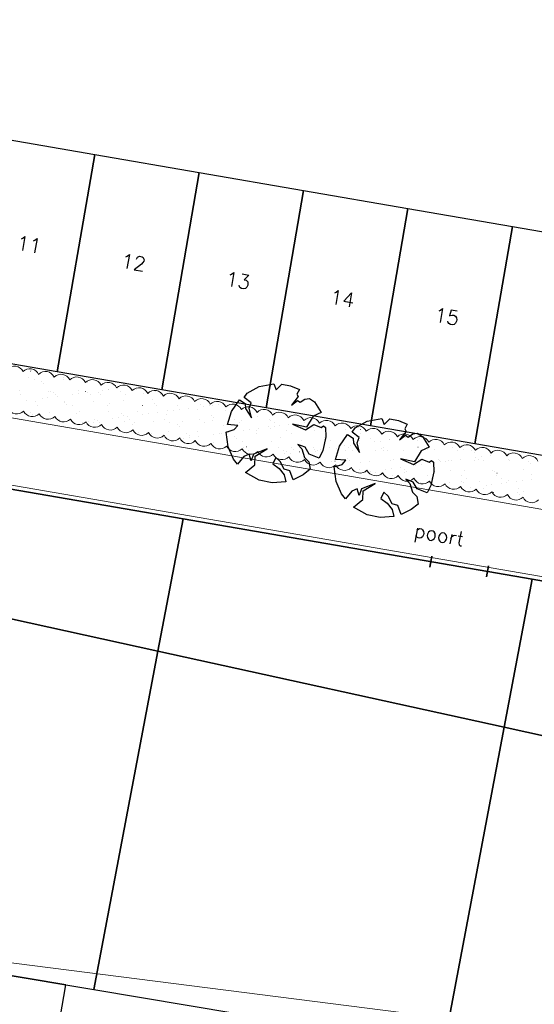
# Model space of a CAD drawing. Extents: x -1000932 to 2054797, y 285738 to 764020.
# Tile 29 of 256: x -342556 to -330897, y 520759 to 543071. Entities that reach past the tile are written whole.
import ezdxf

# ---------------------------------------------------------------- set-up
doc = ezdxf.new("R2010")
doc.units = 0
doc.header["$MEASUREMENT"] = 0
doc.layers.add('--schets pp', color=1, linetype='CONTINUOUS')
doc.layers.add('31.', color=7, linetype='CONTINUOUS')
doc.layers.add('T05', color=84, linetype='CONTINUOUS', lineweight=0)
doc.styles.get("Standard").update_dxf_attribs({"font": 'romans.shx'})

msp = doc.modelspace()

# ---------------------------------------------------------------- linework, layer by layer
at = {"layer": '--schets pp', "ltscale": 200}
for points in [[(-344069.088, 535499.092), (-343219.057, 540426.311), (-340853.994, 540018.311), (-341704.026, 535091.092)], [(-341704.026, 535091.092), (-340853.994, 540018.311), (-338488.932, 539610.279), (-339338.963, 534683.061)], [(-339338.963, 534683.061), (-338488.932, 539610.279), (-336123.869, 539202.248), (-336973.901, 534275.061)], [(-336973.901, 534275.061), (-336123.869, 539202.248), (-333758.807, 538794.248), (-334608.838, 533867.029)], [(-334608.838, 533867.029), (-333758.807, 538794.248), (-331393.744, 538386.217), (-332243.776, 533458.998)], [(-332243.776, 533458.998), (-331393.744, 538386.217), (-329028.682, 537978.217), (-329878.713, 533050.998)]]:
    msp.add_lwpolyline(points, close=True, dxfattribs=at)
at = {"layer": '31.', "color": 7, "linetype": 'Continuous', "lineweight": 25, "ltscale": 10}
for points in [[(-364024.838, 536237.904), (-364024.838, 536237.904), (-351738.838, 533980.904), (-338855.838, 531762.904), (-330946.838, 530393.904), (-324836.838, 529314.904), (-313749.838, 527352.904), (-299131.838, 524891.904), (-295611.838, 526757.904), (-290717.838, 551406.904), (-290717.838, 551406.904)], [(-337466.776, 534509.467), (-337405.526, 534607.873)], [(-337405.526, 534607.873), (-337129.869, 534756.436)], [(-337129.869, 534756.436), (-336795.276, 534820.936)], [(-336795.276, 534820.936), (-336745.776, 534683.217)], [(-336745.776, 534683.217), (-336615.401, 534811.967)], [(-336615.401, 534811.967), (-336416.713, 534772.748)], [(-336416.713, 534772.748), (-336220.276, 534688.592)], [(-336220.276, 534688.592), (-336274.901, 534587.623)], [(-337757.463, 534194.842), (-337575.369, 534456.279)], [(-337575.369, 534456.279), (-337451.026, 534373.436)], [(-337314.963, 534389.186), (-337466.776, 534509.467)], [(-337354.869, 534267.186), (-337314.963, 534389.186)], [(-336243.963, 534529.717), (-336400.213, 534334.623)], [(-336400.213, 534334.623), (-336261.713, 534444.936)], [(-336274.901, 534587.623), (-336243.963, 534529.717)], [(-336261.713, 534444.936), (-336198.526, 534401.217)], [(-336198.526, 534401.217), (-336093.432, 534474.873)], [(-336093.432, 534474.873), (-335993.682, 534485.686)], [(-335993.682, 534485.686), (-335880.026, 534414.654)], [(-335880.026, 534414.654), (-335727.744, 534168.123)], [(-337851.276, 533895.186), (-337757.463, 534194.842)], [(-337451.026, 534373.436), (-337440.776, 534262.467)], [(-337440.776, 534262.467), (-337302.651, 534048.186)], [(-337302.651, 534048.186), (-337354.869, 534267.186)], [(-335727.744, 534168.123), (-335905.463, 534084.561)], [(-335905.463, 534084.561), (-336055.307, 533837.279)], [(-334958.901, 533821.029), (-334683.244, 533969.592)], [(-334683.244, 533969.592), (-334348.651, 534034.092)], [(-334348.651, 534034.092), (-334299.151, 533896.373)], [(-334299.151, 533896.373), (-334168.744, 534025.123)], [(-334168.744, 534025.123), (-333970.088, 533985.904)], [(-333970.088, 533985.904), (-333773.651, 533901.748)], [(-337875.557, 533725.061), (-337696.901, 533781.529)], [(-337833.557, 533391.592), (-337875.557, 533725.061)], [(-337613.151, 533878.811), (-337851.276, 533895.186)], [(-337696.901, 533781.529), (-337613.151, 533878.811)], [(-336376.526, 533905.123), (-336083.182, 533775.561)], [(-336055.307, 533837.279), (-336376.526, 533905.123)], [(-336083.182, 533775.561), (-335894.526, 533896.904)], [(-335894.526, 533896.904), (-335728.682, 533832.279)], [(-335728.682, 533832.279), (-335672.807, 533867.842)], [(-335672.807, 533867.842), (-335629.526, 533831.873)], [(-335629.526, 533831.873), (-335622.276, 533615.123)], [(-335020.151, 533722.623), (-334958.901, 533821.029)], [(-334868.338, 533602.342), (-335020.151, 533722.623)], [(-333797.338, 533742.873), (-333953.588, 533547.779)], [(-333773.651, 533901.748), (-333828.276, 533800.779)], [(-333828.276, 533800.779), (-333797.338, 533742.873)], [(-335622.276, 533615.123), (-335689.557, 533305.092)], [(-335310.838, 533407.998), (-335128.744, 533669.436)], [(-335128.744, 533669.436), (-335004.369, 533586.592)], [(-335004.369, 533586.592), (-334994.119, 533475.623)], [(-334908.213, 533480.373), (-334868.338, 533602.342)], [(-333953.588, 533547.779), (-333815.088, 533658.092)], [(-333815.088, 533658.092), (-333751.901, 533614.373)], [(-333751.901, 533614.373), (-333646.776, 533688.029)], [(-333646.776, 533688.029), (-333547.057, 533698.842)], [(-333547.057, 533698.842), (-333433.369, 533627.811)], [(-333433.369, 533627.811), (-333281.088, 533381.279)], [(-337710.026, 533110.436), (-337833.557, 533391.592)], [(-336949.932, 533345.342), (-337255.619, 533227.561)], [(-337219.526, 533182.936), (-336949.932, 533345.342)], [(-336257.369, 533446.092), (-336165.276, 533349.092)], [(-336091.526, 533381.498), (-336257.369, 533446.092)], [(-336165.276, 533349.092), (-336105.307, 533149.998)], [(-336000.213, 533223.654), (-336091.526, 533381.498)], [(-335689.557, 533305.092), (-335770.026, 533137.779)], [(-335404.651, 533108.342), (-335310.838, 533407.998)], [(-334994.119, 533475.623), (-334856.026, 533261.342)], [(-334856.026, 533261.342), (-334908.213, 533480.373)], [(-333458.838, 533297.717), (-333608.651, 533050.436)], [(-333281.088, 533381.279), (-333458.838, 533297.717)], [(-337618.494, 533002.186), (-337710.026, 533110.436)], [(-337474.619, 533175.342), (-337618.494, 533002.186)], [(-337354.776, 533227.998), (-337474.619, 533175.342)], [(-337315.057, 533074.998), (-337354.776, 533227.998)], [(-337255.619, 533227.561), (-337315.057, 533074.998)], [(-337224.994, 532982.592), (-337219.526, 533182.936)], [(-336749.869, 533152.779), (-336822.588, 533005.373)], [(-336655.182, 533062.404), (-336749.869, 533152.779)], [(-336560.369, 532884.092), (-336655.182, 533062.404)], [(-336105.307, 533149.998), (-336008.588, 533054.998)], [(-336008.588, 533054.998), (-335976.651, 532882.092)], [(-335770.026, 533137.779), (-336000.213, 533223.654)], [(-335166.526, 533091.967), (-335404.651, 533108.342)], [(-335250.276, 532994.686), (-335166.526, 533091.967)], [(-333929.901, 533118.279), (-333636.526, 532988.717)], [(-333608.651, 533050.436), (-333929.901, 533118.279)], [(-333636.526, 532988.717), (-333447.901, 533110.061)], [(-333447.901, 533110.061), (-333282.057, 533045.436)], [(-333282.057, 533045.436), (-333226.182, 533080.998)], [(-333226.182, 533080.998), (-333182.869, 533045.029)], [(-333182.869, 533045.029), (-333175.651, 532828.311)], [(-337440.932, 532810.748), (-337224.994, 532982.592)], [(-336822.588, 533005.373), (-336676.869, 532898.936)], [(-336676.869, 532898.936), (-336564.526, 532755.811)], [(-336433.776, 532846.248), (-336560.369, 532884.092)], [(-336360.557, 532641.967), (-336433.776, 532846.248)], [(-335976.651, 532882.092), (-336131.557, 532759.061)], [(-335428.901, 532938.217), (-335250.276, 532994.686)], [(-335386.901, 532604.748), (-335428.901, 532938.217)], [(-333175.651, 532828.311), (-333242.932, 532518.279)], [(-337129.338, 532639.686), (-337440.932, 532810.748)], [(-336837.244, 532575.529), (-337129.338, 532639.686)], [(-336527.369, 532596.186), (-336837.244, 532575.529)], [(-336564.526, 532755.811), (-336527.369, 532596.186)], [(-336131.557, 532759.061), (-336360.557, 532641.967)], [(-335263.401, 532323.592), (-335386.901, 532604.748)], [(-333810.744, 532659.248), (-333718.651, 532562.248)], [(-333644.901, 532594.654), (-333810.744, 532659.248)], [(-333553.557, 532436.811), (-333644.901, 532594.654)], [(-335027.994, 532388.498), (-335171.869, 532215.342)], [(-334908.151, 532441.154), (-335027.994, 532388.498)], [(-334868.432, 532288.154), (-334908.151, 532441.154)], [(-334808.963, 532440.717), (-334868.432, 532288.154)], [(-334503.307, 532558.498), (-334808.963, 532440.717)], [(-334778.338, 532195.748), (-334772.869, 532396.092)], [(-334772.869, 532396.092), (-334503.307, 532558.498)], [(-333718.651, 532562.248), (-333658.682, 532363.154)], [(-333323.401, 532350.936), (-333553.557, 532436.811)], [(-333242.932, 532518.279), (-333323.401, 532350.936)], [(-335171.869, 532215.342), (-335263.401, 532323.592)], [(-334994.307, 532023.904), (-334778.338, 532195.748)], [(-334303.244, 532365.936), (-334375.963, 532218.529)], [(-334375.963, 532218.529), (-334230.213, 532112.092)], [(-334208.557, 532275.561), (-334303.244, 532365.936)], [(-334113.744, 532097.279), (-334208.557, 532275.561)], [(-333658.682, 532363.154), (-333561.963, 532268.154)], [(-333561.963, 532268.154), (-333529.994, 532095.248)], [(-334682.713, 531852.842), (-334994.307, 532023.904)], [(-334230.213, 532112.092), (-334117.869, 531968.967)], [(-334117.869, 531968.967), (-334080.744, 531809.342)], [(-333987.151, 532059.404), (-334113.744, 532097.279)], [(-333913.901, 531855.123), (-333987.151, 532059.404)], [(-333684.901, 531972.217), (-333913.901, 531855.123)], [(-333529.994, 532095.248), (-333684.901, 531972.217)], [(-334390.588, 531788.686), (-334682.713, 531852.842)], [(-334080.744, 531809.342), (-334390.588, 531788.686)]]:
    msp.add_lwpolyline(points, dxfattribs=at)
at = {"layer": '31.', "color": 7, "linetype": 'Continuous', "lineweight": 18, "ltscale": 10}
for points in [[(-355390.213, 542349.811), (-355888.276, 534791.779), (-298798.151, 524944.436), (-297708.869, 531271.686)], [(-353893.463, 542251.186), (-354302.651, 536041.904), (-300021.838, 526677.654), (-299152.026, 531730.154)]]:
    msp.add_lwpolyline(points, dxfattribs=at)
for points in [[(-342834.338, 535157.279, -0.520565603), (-342480.838, 535095.779, -0.520565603), (-342127.338, 535034.279, -0.520566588), (-341773.807, 534972.811, -0.520565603), (-341420.307, 534911.311, -0.520565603), (-341066.807, 534849.811, -0.520565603), (-340713.307, 534788.342, -0.520565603), (-340359.807, 534726.842, -0.520565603), (-340006.338, 534665.373, -0.520565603), (-339652.807, 534603.873, -0.520565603), (-339299.307, 534542.373)], [(-339299.307, 534542.373, -0.520565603), (-338945.776, 534480.904, -0.520565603), (-338592.276, 534419.404, -0.520565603), (-338238.776, 534357.904, -0.520565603), (-337885.276, 534296.436, -0.520565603), (-337531.776, 534234.936, -0.520565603), (-337178.276, 534173.467, -0.520565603), (-336824.776, 534111.967, -0.520565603), (-336471.276, 534050.467, -0.520565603), (-336117.744, 533988.998, -0.520565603), (-335764.244, 533927.498, -0.520565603), (-335410.744, 533865.998, -0.520565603), (-335057.244, 533804.529, -0.520565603), (-334703.744, 533743.029, -0.520567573), (-334350.276, 533681.561, -0.520565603), (-333996.744, 533620.061, -0.520565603), (-333643.213, 533558.592, -0.520565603), (-333289.713, 533497.092, -0.520565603), (-332936.213, 533435.592, -0.520565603), (-332582.713, 533374.092, -0.520565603), (-332229.213, 533312.623, -0.520565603), (-331875.713, 533251.123, -0.520565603), (-331522.213, 533189.654, -0.520565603), (-331168.713, 533128.154, -0.520565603), (-330815.182, 533066.686, -0.520565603)], [(-334334.213, 532800.029, -0.520567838), (-334687.807, 532861.029, -0.520565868), (-335041.369, 532921.998, -0.520570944), (-335395.026, 532982.998, -0.520565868), (-335748.557, 533043.998, -0.520565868), (-336102.151, 533104.998, -0.520567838), (-336455.744, 533165.998, -0.520565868), (-336809.338, 533226.998, -0.520567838), (-337162.932, 533287.998, -0.520569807), (-337516.526, 533348.998, -0.520565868), (-337870.119, 533409.998, -0.520567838), (-338223.651, 533470.998, -0.520565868), (-338577.307, 533531.998, -0.520567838), (-338930.838, 533592.998, -0.520565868), (-339284.494, 533653.998, -0.520569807), (-339638.026, 533714.998, -0.520567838), (-339991.651, 533775.967, -0.520565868), (-340345.213, 533836.998, -0.520567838), (-340698.807, 533897.998, -0.520565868), (-341052.401, 533958.998, -0.520565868), (-341405.994, 534019.998, -0.520571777), (-341759.588, 534080.998, -0.520566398), (-342113.182, 534141.998, -0.520565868), (-342466.713, 534202.998, -0.520566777), (-342820.338, 534263.998, -0.520566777)], [(-330798.338, 532190.029, -0.520567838), (-331151.932, 532251.029, -0.520565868), (-331505.526, 532312.029, -0.520565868), (-331859.057, 532373.029, -0.520567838), (-332212.682, 532434.029, -0.520565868), (-332566.276, 532495.029, -0.520567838), (-332919.869, 532556.029, -0.520569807), (-333273.463, 532617.029, -0.520565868), (-333627.057, 532678.029, -0.520567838), (-333980.588, 532739.029, -0.520565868), (-334334.213, 532800.029)]]:
    msp.add_lwpolyline(points, format="xyb", dxfattribs=at)
at = {"layer": '31.', "color": 7, "linetype": 'Continuous', "lineweight": 13, "ltscale": 10}
for points in [[(-342314.901, 535104.436), (-342314.651, 535104.436)], [(-342281.932, 535111.154), (-342281.682, 535111.154)], [(-342355.619, 534963.842), (-342355.369, 534963.842)], [(-342223.182, 534908.873), (-342222.932, 534908.873)], [(-342062.088, 534872.779), (-342061.838, 534872.779)], [(-342015.276, 534829.873), (-342015.026, 534829.873)], [(-341564.619, 534965.279), (-341564.369, 534965.279)], [(-341558.307, 534917.342), (-341558.057, 534917.342)], [(-341030.744, 534850.311), (-341030.494, 534850.311)], [(-342550.651, 534657.623), (-342550.401, 534657.623)], [(-341900.869, 534654.498), (-341900.619, 534654.498)], [(-341852.213, 534643.123), (-341851.963, 534643.123)], [(-341794.276, 534627.373), (-341794.026, 534627.373)], [(-341214.869, 534679.217), (-341214.619, 534679.217)], [(-341061.213, 534644.561), (-341060.963, 534644.561)], [(-341025.338, 534618.936), (-341025.088, 534618.936)], [(-340777.932, 534618.654), (-340777.682, 534618.654)], [(-340680.338, 534664.373), (-340680.088, 534664.373)], [(-340549.994, 534687.686), (-340549.744, 534687.686)], [(-340548.119, 534681.748), (-340547.869, 534681.748)], [(-340341.619, 534708.936), (-340341.369, 534708.936)], [(-340270.213, 534645.998), (-340269.963, 534645.998)], [(-339900.244, 534684.561), (-339899.994, 534684.561)], [(-339479.213, 534647.436), (-339478.963, 534647.436)], [(-342536.088, 534573.436), (-342535.838, 534573.436)], [(-342392.744, 534438.904), (-342392.494, 534438.904)], [(-342207.182, 534419.467), (-342206.932, 534419.467)], [(-342047.744, 534484.342), (-342047.494, 534484.342)], [(-341915.526, 534501.748), (-341915.276, 534501.748)], [(-341745.088, 534574.873), (-341744.838, 534574.873)], [(-341709.026, 534528.936), (-341708.776, 534528.936)], [(-341542.307, 534427.936), (-341542.057, 534427.936)], [(-341541.463, 534395.717), (-341541.213, 534395.717)], [(-341364.026, 534574.342), (-341363.776, 534574.342)], [(-341231.838, 534591.748), (-341231.588, 534591.748)], [(-340954.088, 534576.311), (-340953.838, 534576.311)], [(-340892.557, 534424.811), (-340892.307, 534424.811)], [(-340731.088, 534575.748), (-340730.838, 534575.748)], [(-340206.526, 534449.529), (-340206.276, 534449.529)], [(-340163.119, 534577.748), (-340162.869, 534577.748)], [(-339746.557, 534596.186), (-339746.307, 534596.186)], [(-339541.651, 534458.029), (-339541.401, 534458.029)], [(-339372.119, 534579.186), (-339371.869, 534579.186)], [(-338891.901, 534454.904), (-338891.651, 534454.904)], [(-342534.651, 534168.186), (-342534.401, 534168.186)], [(-342305.026, 534172.811), (-342304.776, 534172.811)], [(-342150.494, 534327.779), (-342150.244, 534327.779)], [(-341884.869, 534165.092), (-341884.619, 534165.092)], [(-341494.651, 534352.842), (-341494.401, 534352.842)], [(-341359.494, 534329.217), (-341359.244, 534329.217)], [(-341198.869, 534189.811), (-341198.619, 534189.811)], [(-340568.494, 534330.654), (-340568.244, 534330.654)], [(-340533.994, 534198.279), (-340533.744, 534198.279)], [(-340510.119, 534373.279), (-340509.869, 534373.279)], [(-339884.244, 534195.154), (-339883.994, 534195.154)], [(-339777.494, 534332.092), (-339777.244, 534332.092)], [(-339493.744, 534364.529), (-339493.494, 534364.529)], [(-339446.932, 534321.623), (-339446.682, 534321.623)], [(-339423.713, 534172.154), (-339423.463, 534172.154)], [(-339198.213, 534219.873), (-339197.963, 534219.873)], [(-339078.713, 534217.561), (-339078.463, 534217.561)], [(-338986.526, 534333.529), (-338986.276, 534333.529)], [(-338946.526, 534234.967), (-338946.276, 534234.967)], [(-338740.026, 534262.154), (-338739.776, 534262.154)], [(-338533.338, 534228.342), (-338533.088, 534228.342)], [(-338462.401, 534342.092), (-338462.151, 534342.092)], [(-338394.994, 534307.592), (-338394.744, 534307.592)], [(-338262.807, 534324.998), (-338262.557, 534324.998)], [(-338195.526, 534334.967), (-338195.276, 534334.967)], [(-338056.307, 534352.186), (-338056.057, 534352.186)], [(-337883.588, 534225.248), (-337883.338, 534225.248)], [(-337399.213, 534290.436), (-337398.963, 534290.436)], [(-342258.213, 534129.904), (-342257.963, 534129.904)], [(-341647.057, 534007.061), (-341646.807, 534007.061)], [(-341273.682, 534150.342), (-341273.432, 534150.342)], [(-341129.838, 533947.529), (-341129.588, 533947.529)], [(-340997.651, 533964.936), (-340997.401, 533964.936)], [(-340876.557, 533935.404), (-340876.307, 533935.404)], [(-340856.057, 534008.498), (-340855.807, 534008.498)], [(-340791.151, 533992.123), (-340790.901, 533992.123)], [(-340748.963, 533940.279), (-340748.713, 533940.279)], [(-340446.151, 534037.529), (-340445.901, 534037.529)], [(-340313.932, 534054.936), (-340313.682, 534054.936)], [(-340257.307, 534141.623), (-340257.057, 534141.623)], [(-340210.494, 534098.717), (-340210.244, 534098.717)], [(-340190.526, 533960.123), (-340190.276, 533960.123)], [(-340107.432, 534082.123), (-340107.182, 534082.123)], [(-340065.088, 534009.936), (-340064.838, 534009.936)], [(-339957.963, 533941.717), (-339957.713, 533941.717)], [(-339762.432, 534127.561), (-339762.182, 534127.561)], [(-339630.213, 534144.967), (-339629.963, 534144.967)], [(-339525.651, 533968.623), (-339525.401, 533968.623)], [(-339274.088, 534011.373), (-339273.838, 534011.373)], [(-339225.963, 534119.154), (-339225.713, 534119.154)], [(-339166.963, 533943.154), (-339166.713, 533943.154)], [(-338875.901, 533965.498), (-338875.651, 533965.498)], [(-338483.088, 534012.811), (-338482.838, 534012.811)], [(-338375.994, 533944.592), (-338375.744, 533944.592)], [(-338209.588, 534110.436), (-338209.338, 534110.436)], [(-338189.869, 533990.217), (-338189.619, 533990.217)], [(-338162.776, 534067.529), (-338162.526, 534067.529)], [(-337692.088, 534014.248), (-337691.838, 534014.248)], [(-337584.994, 533946.029), (-337584.744, 533946.029)], [(-337525.026, 533998.686), (-337524.776, 533998.686)], [(-337178.244, 534087.967), (-337177.994, 534087.967)], [(-336901.119, 534015.686), (-336900.869, 534015.686)], [(-336875.244, 533995.561), (-336874.994, 533995.561)], [(-336793.994, 533947.467), (-336793.744, 533947.467)], [(-336189.244, 534020.279), (-336188.994, 534020.279)], [(-336109.682, 533950.811), (-336109.432, 533950.811)], [(-336002.994, 533948.904), (-336002.744, 533948.904)], [(-335977.494, 533968.217), (-335977.244, 533968.217)], [(-341020.869, 533918.686), (-341020.619, 533918.686)], [(-340974.057, 533875.779), (-340973.807, 533875.779)], [(-339989.526, 533896.217), (-339989.276, 533896.217)], [(-339182.213, 533730.467), (-339181.963, 533730.467)], [(-338973.151, 533887.498), (-338972.901, 533887.498)], [(-338926.338, 533844.592), (-338926.088, 533844.592)], [(-338517.338, 533738.936), (-338517.088, 533738.936)], [(-337941.807, 533865.029), (-337941.557, 533865.029)], [(-337867.588, 533735.842), (-337867.338, 533735.842)], [(-337822.119, 533725.373), (-337821.869, 533725.373)], [(-337477.119, 533770.779), (-337476.869, 533770.779)], [(-337344.901, 533788.186), (-337344.651, 533788.186)], [(-337181.557, 533760.529), (-337181.307, 533760.529)], [(-337138.401, 533815.373), (-337138.151, 533815.373)], [(-336925.432, 533856.311), (-336925.182, 533856.311)], [(-336878.619, 533813.404), (-336878.369, 533813.404)], [(-336793.401, 533860.779), (-336793.151, 533860.779)], [(-336661.182, 533878.186), (-336660.932, 533878.186)], [(-336516.682, 533769.029), (-336516.432, 533769.029)], [(-336454.682, 533905.373), (-336454.432, 533905.373)], [(-335894.088, 533833.842), (-335893.838, 533833.842)], [(-335866.932, 533765.904), (-335866.682, 533765.904)], [(-335180.901, 533790.623), (-335180.651, 533790.623)], [(-334877.713, 533825.123), (-334877.463, 533825.123)], [(-334830.901, 533782.217), (-334830.651, 533782.217)], [(-334516.026, 533799.092), (-334515.776, 533799.092)], [(-339868.244, 533705.748), (-339867.994, 533705.748)], [(-339736.713, 533664.561), (-339736.463, 533664.561)], [(-339572.369, 533696.061), (-339572.119, 533696.061)], [(-338844.526, 533590.748), (-338844.276, 533590.748)], [(-338781.369, 533697.498), (-338781.119, 533697.498)], [(-338712.338, 533608.154), (-338712.088, 533608.154)], [(-338705.369, 533642.092), (-338705.119, 533642.092)], [(-338505.838, 533635.342), (-338505.588, 533635.342)], [(-338173.869, 533500.811), (-338173.619, 533500.811)], [(-338160.807, 533680.779), (-338160.557, 533680.779)], [(-338028.619, 533698.186), (-338028.369, 533698.186)], [(-337990.401, 533698.936), (-337990.151, 533698.936)], [(-337688.994, 533633.373), (-337688.744, 533633.373)], [(-337642.182, 533590.467), (-337641.932, 533590.467)], [(-337509.026, 533509.279), (-337508.776, 533509.279)], [(-337199.401, 533700.373), (-337199.151, 533700.373)], [(-336859.244, 533506.154), (-336858.994, 533506.154)], [(-336657.651, 533610.904), (-336657.401, 533610.904)], [(-336408.401, 533701.811), (-336408.151, 533701.811)], [(-336173.244, 533530.873), (-336172.994, 533530.873)], [(-335641.276, 533602.186), (-335641.026, 533602.186)], [(-335617.401, 533703.248), (-335617.151, 533703.248)], [(-335594.463, 533559.279), (-335594.213, 533559.279)], [(-335508.369, 533539.342), (-335508.119, 533539.342)], [(-334858.619, 533536.248), (-334858.369, 533536.248)], [(-334826.401, 533704.686), (-334826.151, 533704.686)], [(-334609.932, 533579.717), (-334609.682, 533579.717)], [(-334508.088, 533504.029), (-334507.838, 533504.029)], [(-334375.869, 533521.436), (-334375.619, 533521.436)], [(-334172.588, 533560.967), (-334172.338, 533560.967)], [(-334169.369, 533548.623), (-334169.119, 533548.623)], [(-333824.369, 533594.029), (-333824.119, 533594.029)], [(-333692.151, 533611.436), (-333691.901, 533611.436)], [(-333593.557, 533570.998), (-333593.307, 533570.998)], [(-333546.744, 533528.092), (-333546.494, 533528.092)], [(-333507.713, 533569.436), (-333507.463, 533569.436)], [(-337486.963, 533378.217), (-337486.713, 533378.217)], [(-337421.182, 533387.998), (-337420.932, 533387.998)], [(-337379.869, 533309.998), (-337379.619, 533309.998)], [(-336695.963, 533379.654), (-336695.713, 533379.654)], [(-336588.869, 533311.436), (-336588.619, 533311.436)], [(-336500.682, 533279.623), (-336500.432, 533279.623)], [(-336404.838, 533379.248), (-336404.588, 533379.248)], [(-336357.994, 533336.342), (-336357.744, 533336.342)], [(-336220.494, 533278.561), (-336220.244, 533278.561)], [(-335904.994, 533381.092), (-335904.744, 533381.092)], [(-335875.494, 533323.998), (-335875.244, 533323.998)], [(-335850.932, 533276.498), (-335850.682, 533276.498)], [(-335797.869, 533312.842), (-335797.619, 533312.842)], [(-335743.307, 533341.404), (-335743.057, 533341.404)], [(-335536.807, 533368.592), (-335536.557, 533368.592)], [(-335373.463, 533356.811), (-335373.213, 533356.811)], [(-335191.807, 533413.998), (-335191.557, 533413.998)], [(-335164.901, 533301.217), (-335164.651, 533301.217)], [(-335113.994, 533382.529), (-335113.744, 533382.529)], [(-335059.588, 533431.404), (-335059.338, 533431.404)], [(-335006.869, 533314.279), (-335006.619, 533314.279)], [(-334853.088, 533458.592), (-334852.838, 533458.592)], [(-334500.026, 533309.686), (-334499.776, 533309.686)], [(-334357.119, 533348.061), (-334356.869, 533348.061)], [(-334322.994, 533383.967), (-334322.744, 533383.967)], [(-334310.276, 533305.154), (-334310.026, 533305.154)], [(-334215.869, 533315.717), (-334215.619, 533315.717)], [(-333850.276, 533306.561), (-333850.026, 533306.561)], [(-333531.994, 533385.404), (-333531.744, 533385.404)], [(-333424.901, 533317.154), (-333424.651, 533317.154)], [(-333325.744, 533325.592), (-333325.494, 533325.592)], [(-333164.244, 533331.279), (-333163.994, 533331.279)], [(-332741.026, 533386.842), (-332740.776, 533386.842)], [(-332633.901, 533318.592), (-332633.651, 533318.592)], [(-332499.401, 533339.779), (-332499.151, 533339.779)], [(-332309.401, 533316.873), (-332309.151, 533316.873)], [(-332262.557, 533273.967), (-332262.307, 533273.967)], [(-336904.213, 533188.561), (-336903.963, 533188.561)], [(-336559.213, 533233.967), (-336558.963, 533233.967)], [(-336426.994, 533251.373), (-336426.744, 533251.373)], [(-336203.276, 533065.779), (-336203.026, 533065.779)], [(-336137.026, 533133.873), (-336136.776, 533133.873)], [(-335492.369, 533049.936), (-335492.119, 533049.936)], [(-335412.276, 533067.217), (-335412.026, 533067.217)], [(-335120.651, 533125.123), (-335120.401, 533125.123)], [(-335073.838, 533082.248), (-335073.588, 533082.248)], [(-334842.619, 533046.842), (-334842.369, 533046.842)], [(-334621.276, 533068.654), (-334621.026, 533068.654)], [(-334156.588, 533071.529), (-334156.338, 533071.529)], [(-334089.307, 533102.686), (-334089.057, 533102.686)], [(-333830.276, 533070.092), (-333830.026, 533070.092)], [(-333491.713, 533080.029), (-333491.463, 533080.029)], [(-333072.932, 533093.936), (-333072.682, 533093.936)], [(-333039.307, 533071.529), (-333039.057, 533071.529)], [(-333026.119, 533051.061), (-333025.869, 533051.061)], [(-332906.463, 533057.217), (-332906.213, 533057.217)], [(-332841.963, 533076.904), (-332841.713, 533076.904)], [(-332774.276, 533074.623), (-332774.026, 533074.623)], [(-332567.776, 533101.811), (-332567.526, 533101.811)], [(-332248.307, 533072.967), (-332248.057, 533072.967)], [(-332222.776, 533147.248), (-332222.526, 533147.248)], [(-332155.932, 533101.623), (-332155.682, 533101.623)], [(-332090.557, 533164.654), (-332090.307, 533164.654)], [(-332041.588, 533071.498), (-332041.338, 533071.498)], [(-331884.057, 533191.842), (-331883.807, 533191.842)], [(-331491.057, 533110.092), (-331490.807, 533110.092)], [(-331457.307, 533074.404), (-331457.057, 533074.404)], [(-331025.213, 533062.748), (-331024.963, 533062.748)], [(-334852.869, 532879.748), (-334852.619, 532879.748)], [(-334618.901, 532831.779), (-334618.651, 532831.779)], [(-334484.026, 532820.279), (-334483.776, 532820.279)], [(-334273.901, 532877.217), (-334273.651, 532877.217)], [(-334141.682, 532894.623), (-334141.432, 532894.623)], [(-333935.182, 532921.779), (-333934.932, 532921.779)], [(-333836.494, 532871.029), (-333836.244, 532871.029)], [(-333834.276, 532817.154), (-333834.026, 532817.154)], [(-333789.682, 532828.123), (-333789.432, 532828.123)], [(-333590.182, 532967.217), (-333589.932, 532967.217)], [(-333457.963, 532984.623), (-333457.713, 532984.623)], [(-333251.494, 533011.811), (-333251.244, 533011.811)], [(-333148.244, 532841.873), (-333147.994, 532841.873)], [(-332805.151, 532848.561), (-332804.901, 532848.561)], [(-332483.401, 532850.373), (-332483.151, 532850.373)], [(-331833.619, 532847.248), (-331833.369, 532847.248)], [(-331788.776, 532839.842), (-331788.526, 532839.842)], [(-331147.619, 532871.967), (-331147.369, 532871.967)], [(-330978.401, 533019.842), (-330978.151, 533019.842)], [(-334825.401, 532804.592), (-334825.151, 532804.592)], [(-334117.869, 532747.936), (-334117.619, 532747.936)], [(-333568.713, 532625.623), (-333568.463, 532625.623)], [(-333326.869, 532749.373), (-333326.619, 532749.373)], [(-333219.744, 532681.123), (-333219.494, 532681.123)], [(-332552.338, 532616.904), (-332552.088, 532616.904)], [(-332535.869, 532750.811), (-332535.619, 532750.811)], [(-332428.776, 532682.561), (-332428.526, 532682.561)], [(-332139.932, 532612.217), (-332139.682, 532612.217)], [(-331744.869, 532752.248), (-331744.619, 532752.248)], [(-331741.963, 532796.936), (-331741.713, 532796.936)], [(-331637.776, 532683.998), (-331637.526, 532683.998)], [(-331520.994, 532594.436), (-331520.744, 532594.436)], [(-331475.057, 532620.686), (-331474.807, 532620.686)], [(-331304.869, 532610.436), (-331304.619, 532610.436)], [(-331172.651, 532627.842), (-331172.401, 532627.842)], [(-330966.151, 532655.029), (-330965.901, 532655.029)], [(-330953.901, 532753.686), (-330953.651, 532753.686)], [(-333475.713, 532590.623), (-333475.463, 532590.623)], [(-332825.963, 532587.498), (-332825.713, 532587.498)], [(-332505.526, 532573.998), (-332505.276, 532573.998)], [(-332333.588, 532474.998), (-332333.338, 532474.998)], [(-332043.151, 532436.904), (-332042.901, 532436.904)], [(-331988.588, 532520.436), (-331988.338, 532520.436)], [(-331856.369, 532537.842), (-331856.119, 532537.842)], [(-331649.869, 532565.029), (-331649.619, 532565.029)], [(-331252.182, 532438.342), (-331251.932, 532438.342)], [(-331131.619, 532382.529), (-331131.369, 532382.529)], [(-331817.619, 532357.842), (-331817.369, 532357.842)], [(-331268.182, 532362.779), (-331267.932, 532362.779)], [(-331221.369, 532319.873), (-331221.119, 532319.873)]]:
    msp.add_lwpolyline(points, dxfattribs=at)
at = {"layer": '31.', "color": 7, "linetype": 'Continuous', "lineweight": 25, "ltscale": 10}
for points in [[(-352228.838, 531577.904), (-339422.838, 528762.904), (-338855.838, 531762.904), (-351738.838, 533980.904)], [(-331579.838, 527037.904), (-330946.838, 530393.904), (-338855.838, 531762.904), (-339422.838, 528762.904)], [(-341510.838, 521201.904), (-340872.838, 521094.904), (-339422.838, 528762.904), (-352228.838, 531577.904), (-353919.838, 523284.904)], [(-325551.838, 525712.904), (-324836.838, 529314.904), (-330946.838, 530393.904), (-331579.838, 527037.904)], [(-333358.838, 519832.904), (-332950.838, 519763.904), (-331579.838, 527037.904), (-339422.838, 528762.904), (-340872.838, 521094.904)], [(-325551.838, 525712.904), (-331579.838, 527037.904), (-332950.838, 519763.904), (-326963.838, 518758.904), (-326932.838, 518753.904)], [(-357893.838, 504370.904), (-357640.838, 504308.904), (-344814.838, 501977.904), (-341510.838, 521201.904), (-353919.838, 523284.904), (-354512.838, 523384.904), (-355013.838, 520944.904), (-355513.838, 518070.904)]]:
    msp.add_lwpolyline(points, close=True, dxfattribs=at)
at = {"layer": '31.', "color": 7, "linetype": 'Continuous', "lineweight": 35, "ltscale": 10}
for points in [[(-333260.494, 530667.529), (-333215.369, 530913.436)], [(-331980.401, 530445.967), (-331935.244, 530691.842)]]:
    msp.add_lwpolyline(points, dxfattribs=at)
at = {"layer": 'T05', "flags": 128}
msp.add_lwpolyline([(-354549.427, 523205.684), (-332730.734, 520422.921)], dxfattribs=at)

# ---------------------------------------------------------------- texts
at = {"layer": '31.', "color": 7, "char_height": 324, "line_spacing_factor": 1.333333}
for s, insert, attachment_point, rotation in [('11', (-342367.651, 537816.998), 8, 350.211474), ('12', (-340002.588, 537408.967), 8, 350.211474), ('13', (-337637.526, 537000.936), 8, 350.211474), ('14', (-335272.463, 536592.936), 8, 350.211474), ('15', (-332907.401, 536184.904), 8, 350.211474), ('^M poort', (-333878.369, 531280.061), 7, 349.5983798)]:
    msp.add_mtext(s, dxfattribs=dict(at, insert=insert, attachment_point=attachment_point, rotation=rotation))

doc.saveas('drawing.dxf')
